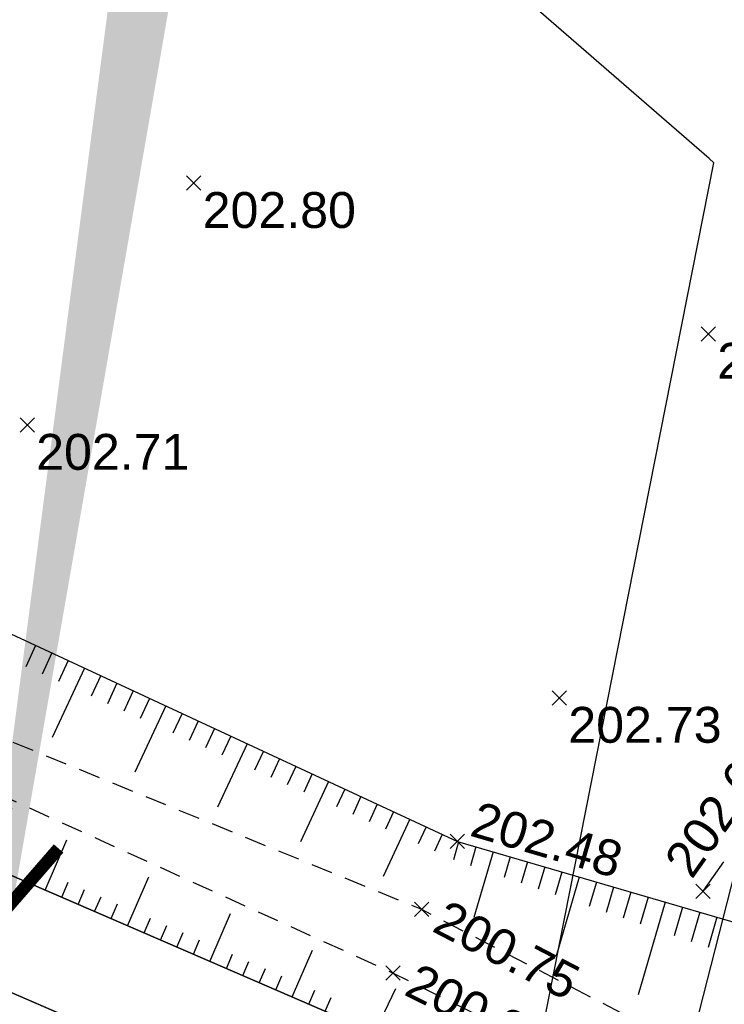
# Model space of a CAD drawing. Extents: x 1616800 to 1632437, y 2248456 to 2251974.
# Tile 209 of 256: x 1617988 to 1618008, y 2251528 to 2251556. Entities that reach past the tile are written whole.
import ezdxf
from ezdxf import colors
from ezdxf.entities.mleader import LeaderData, LeaderLine
from ezdxf.enums import TextEntityAlignment as Align
from ezdxf.math import Vec2, Vec3

# ---------------------------------------------------------------- set-up
doc = ezdxf.new("R2010")
doc.units = 0
doc.header["$LTSCALE"] = 2
doc.header["$PDMODE"] = 3
doc.header["$PDSIZE"] = 0.2
doc.linetypes.add('DISCONTINUOUS', pattern=[0.75, 0.5, -0.25])
doc.linetypes.add('FOSSE', pattern=[0.5, 0.3, -0.2])
doc.layers.get('0').update_dxf_attribs({"linetype": 'CONTINUOUS'})
for name, color, linetype in [('0000-VALORIS-NOUE DERIV BASSIN', 7, 'CONTINUOUS'), ('02-PAP-EP TEXTE POUR 2000°', 3, 'CONTINUOUS'), ('08-PAP RESEAU TELEPHONE PROJET', 95, 'CONTINUOUS'), ('09-PAP ECLAIRAGE PROJET', 6, 'CONTINUOUS'), ('X-PTS TOPO-TEXTE TOPOALT', 8, 'CONTINUOUS'), ('X-PTS TOPO-TOPOPOINT', 8, 'CONTINUOUS'), ('Y-FDP TOPO-TOP_AXE_FOSSE', 8, 'CONTINUOUS'), ('Y-FDP TOPO-TOP_BARBULE', 8, 'CONTINUOUS'), ('Y-FDP TOPO-TOP_TALUS', 8, 'CONTINUOUS'), ('Y-FDP TOPO-TOP_TALUS_PIED', 8, 'CONTINUOUS')]:
    doc.layers.add(name, color=color, linetype=linetype)
doc.styles.get("Standard").update_dxf_attribs({"font": 'arial.ttf'})

# ---------------------------------------------------------------- blocks, each defined once
blk = doc.blocks.new('TCPOINT_2')
at = {"color": 0}
blk.add_point((0, 0), dxfattribs=at)
at = {"layer": 'X-PTS TOPO-TEXTE TOPOALT'}
blk.add_attdef('ALT', (0.25, 0.25), '', height=0.75, dxfattribs=at)
blk = doc.blocks.new('TCPOINT_C')
at = {"color": 0}
blk.add_point((0, 0), dxfattribs=at)
at = {"layer": 'X-PTS TOPO-TEXTE TOPOALT'}
blk.add_attdef('ALT', text='', height=0.75, dxfattribs=at).set_placement((0.5, 0.09), align=Align.MIDDLE_LEFT)
blk = doc.blocks.new('TCPOINT')
at = {"color": 0}
blk.add_point((0, 0), dxfattribs=at)
at = {"layer": 'X-PTS TOPO-TEXTE TOPOALT'}
blk.add_attdef('ALT', text='', height=0.75, dxfattribs=at).set_placement((0.25, -0.25), align=Align.TOP_LEFT)

msp = doc.modelspace()

# ---------------------------------------------------------------- linework, layer by layer
at = {"layer": '0000-VALORIS-NOUE DERIV BASSIN', "flags": 128}
msp.add_lwpolyline([(1618009.3249, 2251518.5907), (1618007.7507, 2251519.3538), (1618006.1765, 2251520.1168), (1618005.2729, 2251520.5548), (1618004.3692, 2251520.9928), (1618003.2049, 2251521.5572), (1618002.0407, 2251522.1215), (1618001.1279, 2251522.564), (1618000.2152, 2251523.0064), (1617998.5541, 2251523.8116), (1617997.3728, 2251524.3842), (1617996.3062, 2251524.8958), (1617994.536, 2251525.6611), (1617992.7659, 2251526.4265), (1617990.9957, 2251527.1918), (1617989.2255, 2251527.9572), (1617987.4553, 2251528.7226)], dxfattribs=at)
at = {"layer": '0000-VALORIS-NOUE DERIV BASSIN'}
for points in [[(1618057.1006, 2251498.218, 202.98), (1618043.4496, 2251505.823, 202.81), (1618029.7006, 2251512.302, 202.66), (1618012.1916, 2251520.535, 202.69), (1617997.6596, 2251527.579, 202.51), (1617980.2206, 2251535.119, 202.49), (1617966.9346, 2251539.921, 202.41), (1617953.5626, 2251548.58, 202.41), (1617936.9856, 2251558.959, 202.22), (1617921.0936, 2251568.394, 202.33), (1617909.4526, 2251575.219, 202.13), (1617895.2716, 2251584.39, 201.92), (1617880.0786, 2251593.661, 202.03)], [(1618055.6406, 2251495.5973, 202.98), (1618042.0786, 2251503.1527, 202.81), (1618028.4218, 2251509.5882, 202.66), (1618010.899, 2251517.8277, 202.69), (1617996.4095, 2251524.8511, 202.51), (1617979.1144, 2251532.3289, 202.49), (1617965.5921, 2251537.2163, 202.41), (1617951.9512, 2251546.0494, 202.41), (1617935.4236, 2251556.3975, 202.22), (1617919.5692, 2251565.8102, 202.33), (1617907.8786, 2251572.6642, 202.13), (1617893.6754, 2251581.8496, 201.92), (1617878.5832, 2251591.0591, 202.03)]]:
    msp.add_polyline3d(points, dxfattribs=at)
at = {"layer": 'Y-FDP TOPO-TOP_AXE_FOSSE', "linetype": 'FOSSE', "elevation": 201.34, "flags": 128}
for points in [[(1617601.8186, 2251762.922), (1617610.1506, 2251756.636), (1617629.6276, 2251741.988), (1617650.7276, 2251727.848), (1617668.4526, 2251710.915), (1617681.6206, 2251701.676), (1617699.0136, 2251688.41), (1617708.9996, 2251680.668), (1617719.8336, 2251677.878), (1617748.7516, 2251665.825), (1617762.3456, 2251660.092), (1617781.0436, 2251652.934), (1617799.0036, 2251644.975), (1617815.3806, 2251635.767), (1617830.3196, 2251628.053), (1617853.9176, 2251613.386), (1617868.6136, 2251605.049), (1617881.5356, 2251596.854), (1617897.5646, 2251587.866), (1617911.5046, 2251578.556), (1617923.2046, 2251571.798), (1617941.6916, 2251560.354), (1617955.8166, 2251551.523), (1617969.3786, 2251543.574), (1617981.8546, 2251538.005), (1617999.4726, 2251530.796), (1618011.2156, 2251524.71), (1618031.4966, 2251514.802), (1618044.3006, 2251508.569), (1618060.3096, 2251501.695), (1618069.9096, 2251496.606), (1618077.1396, 2251493.691), (1618078.3956, 2251492.785), (1618078.3956, 2251492.785)], [(1617600.6196, 2251761.017), (1617609.0186, 2251754.94), (1617628.5696, 2251740.863), (1617649.5776, 2251726.58), (1617667.1536, 2251709.962), (1617698.4656, 2251687.431), (1617708.5936, 2251679.832), (1617719.3676, 2251676.48), (1617748.1656, 2251664.214), (1617780.0586, 2251651.492), (1617797.8506, 2251643.441), (1617814.4516, 2251634.395), (1617829.3226, 2251626.401), (1617852.7376, 2251612.188), (1617867.9276, 2251602.952), (1617881.2236, 2251595.195), (1617896.7006, 2251586.358), (1617910.6286, 2251577.168), (1617921.4716, 2251570.879), (1617940.7716, 2251559.213), (1617954.7426, 2251550.028), (1617968.6406, 2251542.538), (1617981.3776, 2251536.875), (1617998.6816, 2251529.02), (1618010.6006, 2251523.098), (1618031.3996, 2251513.411), (1618043.8426, 2251507.316), (1618060.1126, 2251499.876), (1618069.5666, 2251494.908), (1618076.1756, 2251492.383), (1618078.3956, 2251492.785), (1618078.2546, 2251490.49)]]:
    msp.add_lwpolyline(points, dxfattribs=at)
at = {"layer": 'Y-FDP TOPO-TOP_BARBULE'}
for p, q in [((1617988.7167, 2251538.1522), (1617988.4397, 2251537.5563)), ((1617989.1701, 2251537.9414), (1617988.8955, 2251537.3506)), ((1617990.0769, 2251537.5198), (1617989.1772, 2251535.5846)), ((1617989.6235, 2251537.7306), (1617989.3512, 2251537.1449)), ((1617990.5303, 2251537.3091), (1617990.2628, 2251536.7336)), ((1617990.9837, 2251537.0983), (1617990.7185, 2251536.5279)), ((1617991.4371, 2251536.8875), (1617991.1743, 2251536.3222)), ((1617992.3439, 2251536.4659), (1617991.4837, 2251534.6155)), ((1617991.8905, 2251536.6767), (1617991.6301, 2251536.1165)), ((1617992.7973, 2251536.2552), (1617992.5416, 2251535.7051)), ((1617993.2507, 2251536.0444), (1617992.9974, 2251535.4995)), ((1617993.7041, 2251535.8336), (1617993.4531, 2251535.2938)), ((1617994.1575, 2251535.6228), (1617993.9089, 2251535.0881)), ((1617994.6109, 2251535.4121), (1617993.7901, 2251533.6465)), ((1617995.0643, 2251535.2013), (1617994.8205, 2251534.6767)), ((1617995.5177, 2251534.9905), (1617995.2762, 2251534.471)), ((1617995.9711, 2251534.7797), (1617995.732, 2251534.2653)), ((1617996.4245, 2251534.5689), (1617996.1878, 2251534.0597)), ((1617996.8779, 2251534.3582), (1617996.0966, 2251532.6775)), ((1617997.3313, 2251534.1474), (1617997.0993, 2251533.6483)), ((1617997.7847, 2251533.9366), (1617997.5551, 2251533.4426)), ((1617998.2381, 2251533.7258), (1617998.0108, 2251533.2369)), ((1617998.6915, 2251533.5151), (1617998.4666, 2251533.0312)), ((1617999.1449, 2251533.3043), (1617998.4031, 2251531.7085)), ((1617999.5983, 2251533.0935), (1617999.3781, 2251532.6199)), ((1618000.0517, 2251532.8827), (1617999.8339, 2251532.4142)), ((1617988.9844, 2251531.3299), (1617989.5893, 2251532.729)), ((1618000.5072, 2251532.6773), (1618000.36, 2251532.1734)), ((1618000.9871, 2251532.5371), (1618000.8333, 2251532.0106)), ((1618001.467, 2251532.3969), (1618000.9324, 2251530.5664)), ((1618001.947, 2251532.2568), (1618001.78, 2251531.685)), ((1618002.4269, 2251532.1166), (1618002.2533, 2251531.5221)), ((1617988.5254, 2251531.5283), (1617988.7078, 2251531.95)), ((1618002.9069, 2251531.9764), (1618002.7266, 2251531.3593)), ((1618003.3868, 2251531.8362), (1618003.2, 2251531.1965)), ((1617989.4433, 2251531.1314), (1617989.6239, 2251531.5492)), ((1617991.2791, 2251530.3377), (1617991.8697, 2251531.7037)), ((1618003.8668, 2251531.696), (1618003.2219, 2251529.4883)), ((1618004.3467, 2251531.5558), (1618004.1467, 2251530.8709)), ((1617989.9022, 2251530.933), (1617990.082, 2251531.3488)), ((1618004.8267, 2251531.4156), (1618004.62, 2251530.7081)), ((1618005.3066, 2251531.2754), (1618005.0933, 2251530.5453)), ((1617990.3612, 2251530.7346), (1617990.5401, 2251531.1483)), ((1617990.8201, 2251530.5361), (1617990.9982, 2251530.9479)), ((1618006.2665, 2251530.9951), (1618005.5115, 2251528.4103)), ((1618005.7866, 2251531.1353), (1618005.5667, 2251530.3824)), ((1617993.5738, 2251529.3456), (1617994.1501, 2251530.6784)), ((1618006.7464, 2251530.8549), (1618006.5133, 2251530.0568)), ((1618007.2264, 2251530.7147), (1618006.9867, 2251529.894)), ((1617991.738, 2251530.1393), (1617991.9143, 2251530.5471)), ((1618007.7063, 2251530.5745), (1618007.46, 2251529.7312)), ((1617992.1969, 2251529.9409), (1617992.3724, 2251530.3467)), ((1617992.6559, 2251529.7424), (1617992.8305, 2251530.1463)), ((1617993.1148, 2251529.544), (1617993.2886, 2251529.9458)), ((1617995.8685, 2251528.3534), (1617996.4304, 2251529.6532)), ((1617994.0327, 2251529.1471), (1617994.2047, 2251529.545)), ((1617994.4916, 2251528.9487), (1617994.6628, 2251529.3446)), ((1617994.9506, 2251528.7503), (1617995.1209, 2251529.1442)), ((1617995.4095, 2251528.5519), (1617995.579, 2251528.9438)), ((1617996.3274, 2251528.155), (1617996.4951, 2251528.5429)), ((1617998.1533, 2251527.3397), (1617998.7604, 2251528.5923)), ((1617996.7863, 2251527.9566), (1617996.9532, 2251528.3425))]:
    msp.add_line(p, q, dxfattribs=at)
at = {"layer": 'Y-FDP TOPO-TOP_TALUS', "elevation": 201.34, "flags": 128}
for points in [[(1617796.7436, 2251642.57), (1617812.9876, 2251633.215), (1617828.5476, 2251624.329), (1617851.7106, 2251610.997), (1617866.9096, 2251600.776), (1617880.0786, 2251593.661), (1617895.2716, 2251584.39), (1617909.4526, 2251575.219), (1617921.0936, 2251568.394), (1617936.9856, 2251558.959), (1617953.5626, 2251548.58), (1617966.9346, 2251539.921), (1617980.2206, 2251535.119), (1617997.6596, 2251527.579), (1618012.1916, 2251520.535), (1618029.7006, 2251512.302), (1618043.4496, 2251505.823), (1618057.1006, 2251498.218), (1618068.8556, 2251493.307), (1618074.8396, 2251491.679), (1618075.8056, 2251490.367)], [(1617954.3402, 2251555.2024), (1617957.5096, 2251553.334), (1617969.6686, 2251545.927), (1617983.2576, 2251540.69), (1618000.4706, 2251532.688), (1618008.3106, 2251530.398)]]:
    msp.add_lwpolyline(points, dxfattribs=at)
at = {"layer": 'Y-FDP TOPO-TOP_TALUS_PIED', "linetype": 'DISCONTINUOUS', "elevation": 201.34, "flags": 128}
msp.add_lwpolyline([(1618007.3216, 2251531.299), (1618010.9956, 2251536.507), (1618015.4866, 2251542.937)], dxfattribs=at)

# ---------------------------------------------------------------- block references
at = {"layer": 'X-PTS TOPO-TOPOPOINT'}
ref = msp.add_blockref('TCPOINT', (1617993.1226, 2251551.037, 202.8), dxfattribs=at)
ref.add_attrib('ALT', '202.80', dxfattribs={"layer": 'X-PTS TOPO-TEXTE TOPOALT', "height": 1, "rotation": 360}).set_placement((1617993.3726, 2251550.787, 202.8), align=Align.TOP_LEFT)
ref = msp.add_blockref('TCPOINT', (1618007.4646, 2251546.833, 202.82), dxfattribs=at)
ref.add_attrib('ALT', '202.82', dxfattribs={"layer": 'X-PTS TOPO-TEXTE TOPOALT', "height": 1, "rotation": 0}).set_placement((1618007.7146, 2251546.583, 202.82), align=Align.TOP_LEFT)
ref = msp.add_blockref('TCPOINT', (1617988.4816, 2251544.296, 202.71), dxfattribs=at)
ref.add_attrib('ALT', '202.71', dxfattribs={"layer": 'X-PTS TOPO-TEXTE TOPOALT', "height": 1}).set_placement((1617988.7316, 2251544.046, 202.71), align=Align.TOP_LEFT)
ref = msp.add_blockref('TCPOINT', (1618003.3136, 2251536.688, 202.73), dxfattribs=at)
ref.add_attrib('ALT', '202.73', dxfattribs={"layer": 'X-PTS TOPO-TEXTE TOPOALT', "height": 1, "rotation": 360}).set_placement((1618003.5636, 2251536.438, 202.73), align=Align.TOP_LEFT)
ref = msp.add_blockref('TCPOINT', (1618007.3216, 2251531.299, 202.68), dxfattribs=dict(at, rotation=54.79882361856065))
ref.add_attrib('ALT', '202.68', dxfattribs={"layer": 'X-PTS TOPO-TEXTE TOPOALT', "height": 1, "rotation": 54.79882}).set_placement((1618006.1886, 2251532.1843, 202.68), align=Align.TOP_LEFT)
ref = msp.add_blockref('TCPOINT_2', (1618000.4706, 2251532.688, 202.48), dxfattribs=dict(at, rotation=343.7173473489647))
ref.add_attrib('ALT', '202.48', (1618000.7807, 2251532.8579, 202.48), dxfattribs={"layer": 'X-PTS TOPO-TEXTE TOPOALT', "height": 1, "rotation": 343.71735})
ref = msp.add_blockref('TCPOINT_C', (1617999.4726, 2251530.796, 200.75), dxfattribs=dict(at, rotation=332.6038189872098))
ref.add_attrib('ALT', '200.75', dxfattribs={"layer": 'X-PTS TOPO-TEXTE TOPOALT', "height": 1, "rotation": 332.60382}).set_placement((1617999.9579, 2251530.6458, 200.75), align=Align.MIDDLE_LEFT)
ref = msp.add_blockref('TCPOINT_C', (1617998.6816, 2251529.02, 200.8), dxfattribs=dict(at, rotation=333.579343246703))
ref.add_attrib('ALT', '200.80', dxfattribs={"layer": 'X-PTS TOPO-TEXTE TOPOALT', "height": 1, "rotation": 333.57934}).set_placement((1617999.1694, 2251528.8781, 200.8), align=Align.MIDDLE_LEFT)

# ---------------------------------------------------------------- next in the draw order: leaders
at = {"layer": '08-PAP RESEAU TELEPHONE PROJET'}
ml = msp.add_multileader_mtext('Standard', dxfattribs=at)
ml.set_content('BRANCHEMENT TELEPHONE 2Ø25/28 POUR POSTE DE TRANSFORMATION', color=256)
ml.set_leader_properties()
ml.build(insert=Vec2(0, 0))
ml.multileader.update_dxf_attribs({"text_right_attachment_type": 6, "dogleg_length": 0.36, "arrow_head_size": 3, "scale": 0.5})
ctx = ml.context
ctx.base_point, ctx.scale, ctx.char_height, ctx.arrow_head_size, ctx.landing_gap_size, ctx.plane_origin, ctx.plane_x_axis, ctx.plane_y_axis = Vec3(1617977.9649, 2251580.1097, 203.087), 0.5, 3, 3, 1, Vec3(1617772.0226, 2251816.8801, 203.087), Vec3(0.7549808, -0.6557469), Vec3(0.6557469, 0.7549808)
ctx.right_attachment = 6
notes = []
notes.append((ctx, [(1, (1, 1, 0), (1618007.6237, 2251551.6017, 203.087), (-0.7549808, 0.6557469), 0.18, [(0, [(1617994.8716, 2251487.0838, 203.087)], 0, [])])]))
ctx.mtext.insert, ctx.mtext.text_direction, ctx.mtext.rotation, ctx.mtext.width, ctx.mtext.flow_direction = Vec3(1617979.7203, 2251580.6058, 203.087), Vec3(0.7549808, -0.6557469), 5.5680138, 40.470438, 5
ctx.mtext.has_bg_fill, ctx.mtext.bg_color, ctx.mtext.bg_scale_factor, ctx.mtext.bg_transparency, ctx.mtext.use_window_bg_color = 1, -1027028792, 1.5, 0, 1
for ctx, leaders in notes:
    for number, flags, end, landing, length, lines in leaders:
        leader = LeaderData()
        leader.index, (leader.has_last_leader_line, leader.has_dogleg_vector, leader.attachment_direction) = number, flags
        leader.last_leader_point, leader.dogleg_vector, leader.dogleg_length = Vec3(end), Vec3(landing), length
        for number, points, colour, breaks in lines:
            line = LeaderLine()
            line.index, line.vertices, line.color, line.breaks = number, Vec3.list(points), colors.encode_raw_color(colour), breaks
            leader.lines.append(line)
        ctx.leaders.append(leader)

# ---------------------------------------------------------------- next in the draw order: linework, layer by layer
at = {"layer": '02-PAP-EP TEXTE POUR 2000°', "elevation": 199.9526, "flags": 128}
msp.add_lwpolyline([(1617996.2592, 2251586.6515, 3, 0, 0), (1617985.6651, 2251517.0752, 0, 0, 0)], format="xyseb", dxfattribs=at)

# ---------------------------------------------------------------- next in the draw order: texts
at = {"layer": '02-PAP-EP TEXTE POUR 2000°', "insert": (1618012.6328, 2251575.9147, 199.9526), "char_height": 2, "attachment_point": 1, "rotation": 318.43714, "bg_fill": 17, "box_fill_scale": 1.5, "bg_fill_color": 255, "bg_fill_transparency": 0}
msp.add_mtext_dynamic_manual_height_columns("Rejet des EP dans canal de dérivation tête de buse et cunette d'accompagnement", width=55.522523, gutter_width=12.5, heights=[0], dxfattribs=at)

# ---------------------------------------------------------------- next in the draw order: leaders
at = {"layer": '09-PAP ECLAIRAGE PROJET'}
ml = msp.add_multileader_mtext('Standard', dxfattribs=at)
ml.set_content("\\pxt11,12;RACCORDEMENTS SUR ARMOIRE D'ECLAIRAGE DANS LE POSTE DE TRANSFORMATION", color=256)
ml.set_leader_properties()
ml.build(insert=Vec2(0, 0))
ml.multileader.update_dxf_attribs({"text_right_attachment_type": 6, "dogleg_length": 0.36, "arrow_head_size": 2, "scale": 0.5})
ctx = ml.context
ctx.base_point, ctx.scale, ctx.char_height, ctx.arrow_head_size, ctx.landing_gap_size, ctx.plane_origin, ctx.plane_x_axis, ctx.plane_y_axis = Vec3(1617993.2217, 2251594.8572), 0.5, 2, 2, 1, Vec3(1617718.8407, 2251855.6538), Vec3(0.7549808, -0.6557469), Vec3(0.6557469, 0.7549808)
ctx.right_attachment = 6
notes = []
notes.append((ctx, [(1, (1, 1, 0), (1618018.2787, 2251571.2619), (-0.7549808, 0.6557469), 0.18, [(0, [(1617996.8263, 2251487.2854)], 0, [])])]))
ctx.mtext.insert, ctx.mtext.text_direction, ctx.mtext.rotation, ctx.mtext.width, ctx.mtext.flow_direction = Vec3(1617994.6436, 2251594.9693), Vec3(0.7549808, -0.6557469), 5.5680138, 40.470438, 5
for ctx, leaders in notes:
    for number, flags, end, landing, length, lines in leaders:
        leader = LeaderData()
        leader.index, (leader.has_last_leader_line, leader.has_dogleg_vector, leader.attachment_direction) = number, flags
        leader.last_leader_point, leader.dogleg_vector, leader.dogleg_length = Vec3(end), Vec3(landing), length
        for number, points, colour, breaks in lines:
            line = LeaderLine()
            line.index, line.vertices, line.color, line.breaks = number, Vec3.list(points), colors.encode_raw_color(colour), breaks
            leader.lines.append(line)
        ctx.leaders.append(leader)

doc.saveas('drawing.dxf')
